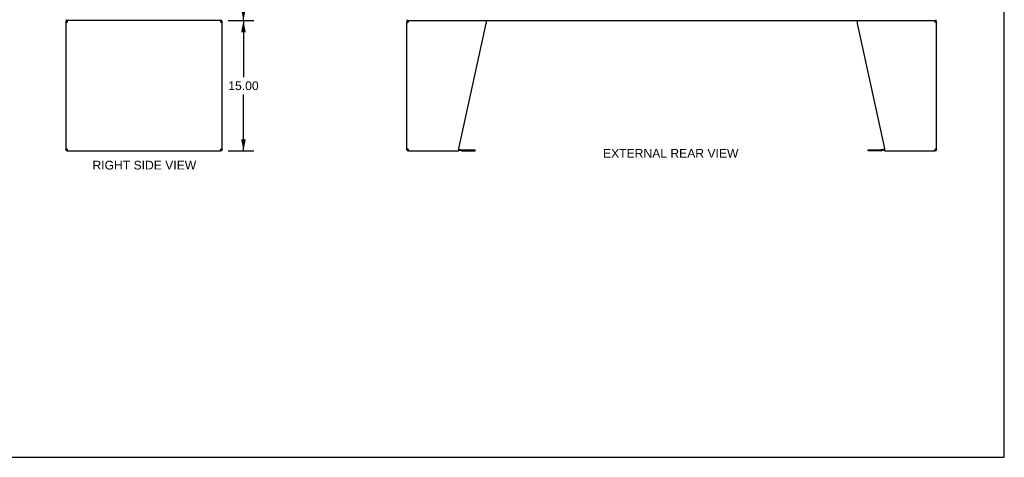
# Model space of a CAD drawing. Header units: inches. Extents: x 0 to 227, y 0 to 147.
# Tile 29 of 34: x 113 to 227, y 0 to 50. Entities that reach past the tile are written whole.
import ezdxf

# ---------------------------------------------------------------- set-up
doc = ezdxf.new("R2010")
doc.units = ezdxf.units.IN
doc.header["$LTSCALE"] = 12.466667
doc.header["$MEASUREMENT"] = 0
doc.layers.get('0').update_dxf_attribs({"linetype": 'CONTINUOUS'})
doc.layers.add('DIMENSIONS', color=7, linetype='CONTINUOUS')
doc.styles.get("Standard").update_dxf_attribs({"font": 'arial.ttf'})
doc.dimstyles.new('DIMSTYLE_1', dxfattribs={"dimtxt": 1, "dimasz": 1.333333, "dimexe": 0.09, "dimexo": 0.07, "dimgap": 0.0375, "dimtad": 0, "dimtih": 1, "dimtoh": 1, "dimzin": 4, "dimdsep": 46, "dimtxsty": 'Standard', "dimblk": '_FILLED', "dimblk1": '_FILLED', "dimblk2": '_FILLED', "dimcen": 0.09, "dimazin": 1, "dimtfac": 1, "dimtdec": 3, "dimtofl": 0, "dimtmove": 0, "dimatfit": 3, "dimldrblk": '_FILLED', "dimfxl": 0, "dimtolj": 1, "dimtzin": 4, "dimarcsym": 0})

# ---------------------------------------------------------------- blocks, each defined once
blk = doc.blocks.new('_FILLED')
at = {"color": 0, "linetype": 'ByBlock'}
blk.add_solid([(0, 0), (-1, 0.2), (-1, -0.2)], dxfattribs=at)
blk = doc.blocks.new('*D12')
at = {"layer": 'DIMENSIONS', "color": 2, "linetype": 'Continuous'}
for p, q in [((137.4, 110.3), (140.24, 110.3)), ((139.04, 110.3), (139.04, 81.3)), ((139.04, 50.3), (139.04, 79.3)), ((137.4, 50.3), (140.24, 50.3))]:
    blk.add_line(p, q, dxfattribs=at)
at = {"layer": 'DIMENSIONS', "color": 2, "linetype": 'Continuous', "xscale": 1.3333333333, "yscale": 1.3333333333, "zscale": 1.3333333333}
for p, rotation in [((139.04, 110.3), 90), ((139.04, 50.3), 270)]:
    blk.add_blockref('_FILLED', p, dxfattribs=dict(at, rotation=rotation))
at = {"layer": 'DIMENSIONS', "color": 2, "linetype": 'Continuous', "insert": (139.04, 80.8), "char_height": 1, "width": 3.4944, "attachment_point": 2, "line_spacing_factor": 0.9}
blk.add_mtext('60.00', dxfattribs=at)
blk = doc.blocks.new('*D18')
at = {"layer": 'DIMENSIONS', "color": 2, "linetype": 'Continuous'}
for p, q in [((137.27, 50.3), (140.24, 50.3)), ((139.04, 50.3), (139.04, 43.8)), ((139.04, 35.3), (139.04, 41.8)), ((137.27, 35.3), (140.24, 35.3))]:
    blk.add_line(p, q, dxfattribs=at)
at = {"layer": 'DIMENSIONS', "color": 2, "linetype": 'Continuous', "xscale": 1.3333333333, "yscale": 1.3333333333, "zscale": 1.3333333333}
for p, rotation in [((139.04, 50.3), 90), ((139.04, 35.3), 270)]:
    blk.add_blockref('_FILLED', p, dxfattribs=dict(at, rotation=rotation))
at = {"layer": 'DIMENSIONS', "color": 2, "linetype": 'Continuous', "insert": (139.04, 43.3), "char_height": 1, "width": 3.4944, "attachment_point": 2, "line_spacing_factor": 0.9}
blk.add_mtext('15.00', dxfattribs=at)

msp = doc.modelspace()

# ---------------------------------------------------------------- linework, layer by layer
at = {"color": 7, "linetype": 'Continuous'}
for p, q in [((226.667, 0), (226.667, 146.667)), ((118.582, 50.137), (118.686, 50.137)), ((118.633, 50.4), (118.642, 50.408)), ((118.646, 50.349), (118.647, 50.334)), ((118.659, 50.304), (118.659, 50.408)), ((136.53, 50.304), (118.659, 50.304)), ((118.748, 50.304), (118.748, 50.2)), ((118.767, 50.2), (118.748, 50.2)), ((136.415, 50.2), (136.397, 50.2)), ((136.415, 50.304), (136.415, 50.2)), ((136.478, 50.137), (136.582, 50.137)), ((136.53, 50.304), (136.53, 50.408)), ((157.855, 50.137), (157.959, 50.137)), ((157.907, 50.304), (157.907, 50.408)), ((157.907, 50.304), (218.803, 50.304)), ((158.022, 50.304), (158.022, 50.2)), ((158.04, 50.2), (158.022, 50.2)), ((218.689, 50.2), (218.67, 50.2)), ((218.689, 50.304), (218.689, 50.2)), ((218.751, 50.137), (218.855, 50.137)), ((218.803, 50.304), (218.803, 50.408)), ((118.686, 35.47), (118.582, 35.47)), ((118.707, 35.424), (118.707, 35.496)), ((118.748, 35.408), (118.767, 35.408)), ((118.748, 35.304), (118.748, 35.408)), ((136.397, 35.408), (136.415, 35.408)), ((136.415, 35.304), (136.415, 35.408)), ((136.457, 35.424), (136.457, 35.496)), ((136.582, 35.47), (136.478, 35.47)), ((157.959, 35.47), (157.855, 35.47)), ((157.982, 35.422), (157.982, 35.495)), ((158.022, 35.408), (158.04, 35.408)), ((158.022, 35.304), (158.022, 35.408)), ((163.855, 35.403), (164.194, 35.312)), ((164.237, 35.306), (165.724, 35.306)), ((165.724, 35.306), (165.724, 35.41)), ((210.986, 35.306), (210.986, 35.41)), ((212.473, 35.306), (210.986, 35.306)), ((212.855, 35.403), (212.516, 35.312)), ((218.67, 35.408), (218.689, 35.408)), ((218.689, 35.304), (218.689, 35.408)), ((218.729, 35.422), (218.729, 35.495)), ((218.855, 35.47), (218.751, 35.47)), ((0, 0), (226.667, 0))]:
    msp.add_line(p, q, dxfattribs=at)
at = {"color": 3, "linetype": 'Continuous'}
for p, q in [((118.582, 50.137), (118.582, 35.47)), ((118.647, 50.068), (118.631, 50.055)), ((118.665, 50.082), (118.647, 50.068)), ((118.727, 50.123), (118.705, 50.11)), ((118.748, 50.137), (118.727, 50.123)), ((118.748, 50.137), (118.756, 50.163)), ((118.756, 50.163), (118.764, 50.188)), ((136.408, 50.163), (136.415, 50.137)), ((136.437, 50.123), (136.415, 50.137)), ((136.459, 50.11), (136.437, 50.123)), ((136.479, 50.096), (136.459, 50.11)), ((136.499, 50.082), (136.479, 50.096)), ((136.517, 50.068), (136.499, 50.082)), ((136.533, 50.055), (136.517, 50.068)), ((136.582, 35.47), (136.582, 50.137)), ((157.855, 35.47), (157.855, 50.137)), ((157.92, 50.068), (157.904, 50.055)), ((157.938, 50.082), (157.92, 50.068)), ((158, 50.123), (157.978, 50.11)), ((158.022, 50.137), (158, 50.123)), ((158.022, 50.137), (158.029, 50.163)), ((158.029, 50.163), (158.037, 50.188)), ((163.855, 35.552), (166.978, 49.963)), ((166.978, 50.304), (166.978, 49.963)), ((209.732, 50.304), (209.732, 49.963)), ((209.732, 49.963), (212.855, 35.552)), ((218.681, 50.163), (218.689, 50.137)), ((218.71, 50.123), (218.689, 50.137)), ((218.732, 50.11), (218.71, 50.123)), ((218.752, 50.096), (218.732, 50.11)), ((218.772, 50.082), (218.752, 50.096)), ((218.79, 50.068), (218.772, 50.082)), ((218.806, 50.055), (218.79, 50.068)), ((218.855, 35.47), (218.855, 50.137)), ((118.631, 35.552), (118.647, 35.539)), ((118.647, 35.539), (118.665, 35.525)), ((118.665, 35.525), (118.685, 35.511)), ((118.685, 35.511), (118.705, 35.497)), ((118.705, 35.497), (118.727, 35.484)), ((118.727, 35.484), (118.748, 35.47)), ((118.756, 35.444), (118.748, 35.47)), ((118.748, 35.304), (136.415, 35.304)), ((136.408, 35.444), (136.4, 35.419)), ((136.415, 35.47), (136.408, 35.444)), ((136.415, 35.47), (136.437, 35.484)), ((136.437, 35.484), (136.459, 35.497)), ((136.499, 35.525), (136.517, 35.539)), ((136.517, 35.539), (136.533, 35.552)), ((157.904, 35.552), (157.92, 35.539)), ((157.92, 35.539), (157.938, 35.525)), ((157.938, 35.525), (157.958, 35.511)), ((157.958, 35.511), (157.978, 35.497)), ((157.978, 35.497), (158, 35.484)), ((158, 35.484), (158.022, 35.47)), ((158.029, 35.444), (158.022, 35.47)), ((158.022, 35.304), (163.855, 35.304)), ((163.855, 35.304), (163.855, 35.552)), ((163.872, 35.506), (164.221, 35.412)), ((164.237, 35.41), (165.724, 35.41)), ((210.986, 35.41), (212.473, 35.41)), ((212.838, 35.506), (212.489, 35.412)), ((212.855, 35.552), (212.855, 35.304)), ((212.855, 35.304), (218.689, 35.304)), ((218.681, 35.444), (218.673, 35.419)), ((218.689, 35.47), (218.681, 35.444)), ((218.689, 35.47), (218.71, 35.484)), ((218.71, 35.484), (218.732, 35.497)), ((218.772, 35.525), (218.79, 35.539)), ((218.79, 35.539), (218.806, 35.552))]:
    msp.add_line(p, q, dxfattribs=at)
for points in [[(118.631, 50.055), (118.616, 50.068), (118.604, 50.082), (118.595, 50.096), (118.588, 50.11), (118.583, 50.123), (118.582, 50.137)], [(118.705, 50.11), (118.685, 50.096), (118.665, 50.082)], [(118.764, 50.188), (118.771, 50.213), (118.779, 50.235), (118.787, 50.255)], [(118.787, 50.255), (118.794, 50.272), (118.802, 50.285)], [(118.802, 50.285), (118.809, 50.295), (118.817, 50.301)], [(136.339, 50.304), (136.347, 50.301), (136.355, 50.295), (136.362, 50.285)], [(136.362, 50.285), (136.37, 50.272), (136.377, 50.255)], [(136.377, 50.255), (136.385, 50.235), (136.393, 50.213)], [(136.393, 50.213), (136.4, 50.188), (136.408, 50.163)], [(136.582, 50.137), (136.581, 50.123), (136.576, 50.11), (136.569, 50.096), (136.56, 50.082), (136.548, 50.068), (136.533, 50.055)], [(157.904, 50.055), (157.889, 50.068), (157.877, 50.082), (157.868, 50.096), (157.861, 50.11), (157.856, 50.123), (157.855, 50.137)], [(157.978, 50.11), (157.958, 50.096), (157.938, 50.082)], [(158.037, 50.188), (158.044, 50.213), (158.052, 50.235), (158.06, 50.255)], [(158.06, 50.255), (158.067, 50.272), (158.075, 50.285)], [(158.075, 50.285), (158.083, 50.295), (158.09, 50.301), (158.098, 50.304)], [(218.612, 50.304), (218.62, 50.301), (218.628, 50.295), (218.635, 50.285)], [(218.635, 50.285), (218.643, 50.272), (218.65, 50.255)], [(218.65, 50.255), (218.658, 50.235), (218.666, 50.213)], [(218.666, 50.213), (218.673, 50.188), (218.681, 50.163)], [(218.855, 50.137), (218.854, 50.123), (218.849, 50.11), (218.842, 50.096), (218.833, 50.082), (218.821, 50.068), (218.806, 50.055)], [(118.582, 35.47), (118.583, 35.484), (118.588, 35.497), (118.595, 35.511), (118.604, 35.525), (118.616, 35.539), (118.631, 35.552)], [(118.771, 35.394), (118.764, 35.419), (118.756, 35.444)], [(118.787, 35.352), (118.779, 35.372), (118.771, 35.394)], [(118.802, 35.322), (118.794, 35.335), (118.787, 35.352)], [(118.825, 35.304), (118.817, 35.306), (118.809, 35.312), (118.802, 35.322)], [(136.362, 35.322), (136.355, 35.312), (136.347, 35.306), (136.339, 35.304)], [(136.377, 35.352), (136.37, 35.335), (136.362, 35.322)], [(136.4, 35.419), (136.393, 35.394), (136.385, 35.372), (136.377, 35.352)], [(136.459, 35.497), (136.479, 35.511), (136.499, 35.525)], [(136.533, 35.552), (136.548, 35.539), (136.56, 35.525), (136.569, 35.511), (136.576, 35.497), (136.581, 35.484), (136.582, 35.47)], [(157.855, 35.47), (157.856, 35.484), (157.861, 35.497), (157.868, 35.511), (157.877, 35.525), (157.889, 35.539), (157.904, 35.552)], [(158.044, 35.394), (158.037, 35.419), (158.029, 35.444)], [(158.06, 35.352), (158.052, 35.372), (158.044, 35.394)], [(158.075, 35.322), (158.067, 35.335), (158.06, 35.352)], [(158.098, 35.304), (158.09, 35.306), (158.083, 35.312), (158.075, 35.322)], [(218.635, 35.322), (218.628, 35.312), (218.62, 35.306), (218.612, 35.304)], [(218.65, 35.352), (218.643, 35.335), (218.635, 35.322)], [(218.673, 35.419), (218.666, 35.394), (218.658, 35.372), (218.65, 35.352)], [(218.732, 35.497), (218.752, 35.511), (218.772, 35.525)], [(218.806, 35.552), (218.821, 35.539), (218.833, 35.525), (218.842, 35.511), (218.849, 35.497), (218.854, 35.484), (218.855, 35.47)]]:
    msp.add_lwpolyline(points, dxfattribs=at)
at = {"color": 7, "linetype": 'Continuous'}
for points in [[(118.633, 50.4), (118.634, 50.398), (118.636, 50.395), (118.637, 50.392), (118.639, 50.388), (118.64, 50.384), (118.641, 50.379), (118.643, 50.374), (118.643, 50.37), (118.644, 50.364), (118.645, 50.359), (118.645, 50.354), (118.646, 50.349)], [(118.647, 50.334), (118.648, 50.329), (118.648, 50.325), (118.649, 50.321), (118.649, 50.318), (118.65, 50.315), (118.651, 50.312), (118.652, 50.309), (118.653, 50.307), (118.654, 50.306), (118.655, 50.305), (118.656, 50.304), (118.658, 50.304), (118.659, 50.304)], [(118.69, 50.099), (118.688, 50.11), (118.686, 50.123), (118.686, 50.137)], [(136.478, 50.137), (136.477, 50.123), (136.476, 50.11)], [(157.963, 50.099), (157.961, 50.11), (157.96, 50.123), (157.959, 50.137)], [(218.751, 50.137), (218.751, 50.123), (218.749, 50.11)], [(118.686, 35.47), (118.686, 35.484), (118.688, 35.497)], [(136.474, 35.508), (136.476, 35.497), (136.477, 35.484), (136.478, 35.47)], [(157.959, 35.47), (157.96, 35.484), (157.961, 35.497)], [(218.747, 35.508), (218.749, 35.497), (218.751, 35.484), (218.751, 35.47)]]:
    msp.add_lwpolyline(points, dxfattribs=at)
at = {"color": 3, "linetype": 'Continuous'}
for centre, radius, start, end in [((118.748, 50.137), 0.167, 90, 180), ((136.415, 50.137), 0.167, 0, 81), ((158.022, 50.137), 0.167, 90, 180), ((218.689, 50.137), 0.167, 0, 81), ((118.748, 35.47), 0.167, 180, 270), ((136.415, 35.47), 0.167, 270, 360), ((158.022, 35.47), 0.167, 180, 270), ((163.829, 35.345), 0.167, 75, 81.03902), ((164.237, 35.473), 0.0625, 255, 270), ((212.473, 35.473), 0.0625, 270, 285), ((212.881, 35.345), 0.167, 98.96098, 105), ((218.689, 35.47), 0.167, 270, 360)]:
    msp.add_arc(centre, radius, start, end, dxfattribs=at)
at = {"color": 7, "linetype": 'Continuous'}
for centre, radius, start, end in [((118.828, 50.55), 0.246, 215.33048, 217.39407), ((118.748, 50.137), 0.0625, 90, 180), ((136.415, 50.137), 0.0625, 0, 90), ((158.022, 50.137), 0.0625, 90, 180), ((218.689, 50.137), 0.0625, 0, 90), ((118.748, 35.47), 0.0625, 180, 270), ((136.415, 35.47), 0.0625, 270, 360), ((158.022, 35.47), 0.0625, 180, 270), ((164.237, 35.473), 0.167, 255, 270), ((212.473, 35.473), 0.167, 270, 285), ((218.689, 35.47), 0.0625, 270, 360)]:
    msp.add_arc(centre, radius, start, end, dxfattribs=at)

# ---------------------------------------------------------------- texts
at = {"layer": 'DIMENSIONS', "color": 2, "linetype": 'Continuous', "char_height": 1, "attachment_point": 2, "line_spacing_factor": 0.9}
for s, insert, width in [('EXTERNAL REAR VIEW', (188.25, 35.517), 15.56877), ('RIGHT SIDE VIEW', (127.627, 34.153), 11.92565)]:
    msp.add_mtext(s, dxfattribs=dict(at, insert=insert, width=width))

# ---------------------------------------------------------------- dimensions: what is measured, and where the dimension line sits
at = {"layer": 'DIMENSIONS', "color": 2, "linetype": 'Continuous'}
for p1, p2, angle, picture, middle in [((137.331, 110.304), (137.331, 50.304), 270, '*D12', (139.029, 80.298)), ((137.203, 35.304), (137.203, 50.304), 90, '*D18', (139.08, 42.798))]:
    dim = msp.add_linear_dim(base=(139.037, 50.304), p1=p1, p2=p2, angle=angle, dimstyle='DIMSTYLE_1', dxfattribs=at)
    dim.commit()
    dim.dimension.update_dxf_attribs({"geometry": picture, "text_midpoint": middle, "dimtype": 160})

doc.saveas('drawing.dxf')
